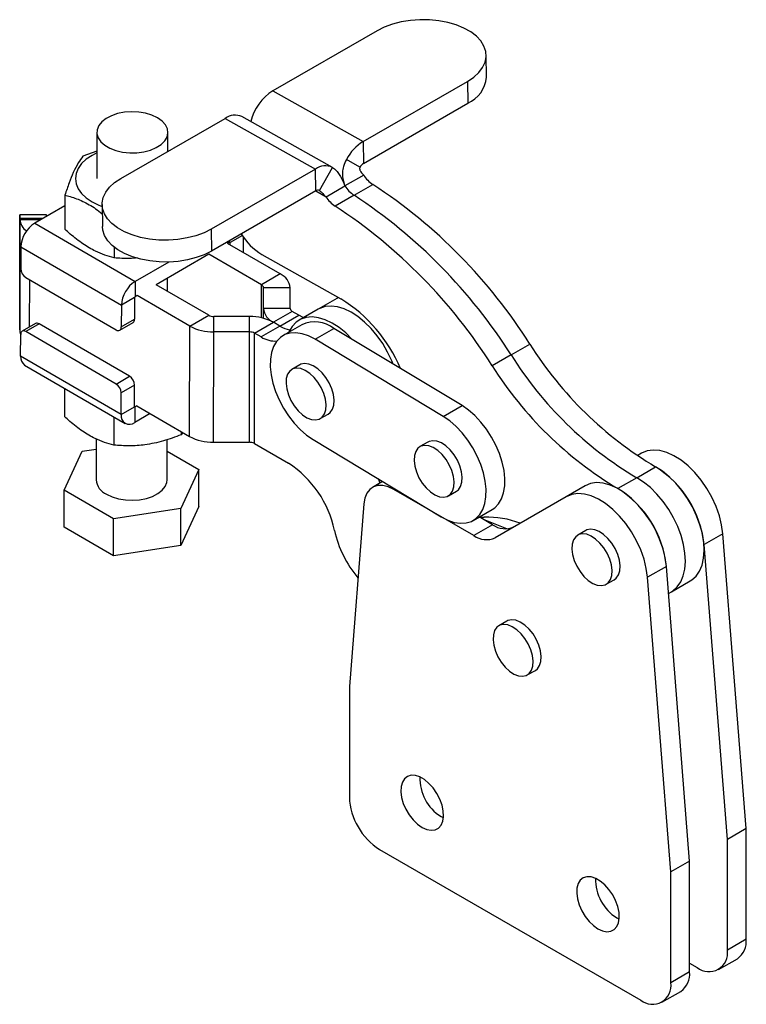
# Model space of a CAD drawing. Extents: x 32 to 393, y 8 to 287.
# Tile 7 of 7: x 291 to 393, y 130 to 269. Entities that reach past the tile are written whole.
import ezdxf

# ---------------------------------------------------------------- set-up
doc = ezdxf.new("R2010")
doc.units = 0
doc.layers.get('0').update_dxf_attribs({"linetype": 'CONTINUOUS'})

msp = doc.modelspace()

# ---------------------------------------------------------------- linework, layer by layer
at = {"color": 7, "linetype": 'CONTINUOUS'}
for p, q in [((341.163589, 267.189788), (326.493808, 258.721104)), ((356.564058, 260.648032), (356.526223, 263.731589)), ((339.220433, 251.583878), (353.890214, 260.052563)), ((353.890214, 260.052563), (353.928046, 256.969008)), ((326.493808, 258.721104), (339.220433, 251.583878)), ((339.258265, 248.500324), (353.928046, 256.969008)), ((305.106512, 246.374481), (319.776293, 254.843165)), ((319.776293, 254.843165), (332.502919, 247.70594)), ((334.874263, 247.943069), (322.147635, 255.080296)), ((301.726728, 252.884278), (301.711803, 246.360588)), ((311.720598, 250.192708), (311.726699, 252.861398)), ((339.220433, 251.583878), (339.258265, 248.500324)), ((301.720598, 250.204711), (299.769636, 249.522293)), ((338.761221, 247.970835), (336.859468, 249.068824)), ((332.502919, 247.70594), (317.833138, 239.237256)), ((332.540751, 244.622385), (332.502919, 247.70594)), ((333.043706, 244.670185), (334.891954, 247.933002)), ((339.285828, 246.863483), (336.634178, 245.332718)), ((337.925634, 244.005988), (340.577284, 245.536753)), ((297.229331, 244.038737), (297.218315, 239.224035)), ((332.540751, 244.622385), (317.87097, 236.153701)), ((333.982527, 243.801952), (336.634178, 245.332718)), ((302.470501, 242.695457), (302.508335, 239.611894)), ((337.925634, 244.005988), (335.273983, 242.475223)), ((294.646448, 241.272465), (290.896455, 241.278173)), ((297.225906, 242.543591), (292.979017, 240.091914)), ((290.861941, 225.066767), (290.897481, 240.603304)), ((290.891893, 240.014609), (290.867542, 229.370839)), ((290.897481, 240.603304), (290.897483, 240.724562)), ((292.979017, 240.091914), (307.121107, 231.884774)), ((317.833138, 239.237256), (317.87097, 236.153701)), ((327.549601, 232.928128), (320.12693, 237.235758)), ((320.409767, 237.398039), (320.127791, 237.235257)), ((320.479546, 237.031123), (320.480294, 237.357313)), ((322.348426, 235.946548), (322.353415, 238.128022)), ((291.029347, 236.726832), (291.022351, 233.668852)), ((291.029347, 236.726832), (305.171432, 228.519696)), ((304.161955, 236.702724), (304.15851, 235.196402)), ((311.837167, 234.607297), (307.121107, 231.884774)), ((317.475274, 235.703992), (310.05152, 231.41835)), ((324.897951, 231.397363), (317.47528, 235.704993)), ((324.936576, 235.677188), (336.07809, 229.428911)), ((291.727588, 232.443034), (304.455468, 225.056611)), ((307.121107, 231.884774), (307.11616, 229.723803)), ((311.675491, 230.475905), (311.679795, 232.358334)), ((327.549601, 232.928128), (324.897951, 231.397363)), ((317.47333, 227.11122), (310.050659, 231.41885)), ((325.190834, 228.06876), (325.190843, 230.987636)), ((328.940838, 230.981926), (325.190843, 230.987636)), ((328.940829, 228.06305), (328.940838, 230.981926)), ((307.045265, 229.601436), (305.171432, 228.519696)), ((307.045265, 229.601436), (307.038269, 226.543456)), ((307.399003, 229.887085), (307.11616, 229.723803)), ((314.821679, 225.580455), (307.399008, 229.888085)), ((335.512115, 229.488377), (332.860465, 227.957612)), ((305.171432, 228.519696), (305.164436, 225.461716)), ((328.940829, 228.06305), (325.190834, 228.06876)), ((329.23372, 227.653323), (326.58207, 226.122558)), ((330.153323, 227.119646), (329.23372, 227.653323)), ((332.860465, 227.957612), (330.208814, 226.426846)), ((304.957289, 225.006024), (306.831122, 226.087765)), ((305.164436, 225.461716), (307.038269, 226.543456)), ((314.821679, 225.580455), (317.47333, 227.11122)), ((318.18043, 224.770075), (318.180435, 226.940613)), ((323.223319, 226.932938), (318.180435, 226.940613)), ((323.223314, 224.762399), (323.223319, 226.932938)), ((323.93042, 224.591793), (326.58207, 226.122558)), ((327.501672, 225.588881), (326.58207, 226.122558)), ((327.501672, 225.588881), (330.153323, 227.119646)), ((290.861943, 225.188025), (290.861941, 225.066767)), ((293.082151, 225.950805), (291.208318, 224.869064)), ((293.583978, 225.900217), (291.710145, 224.818476)), ((304.438024, 217.432051), (291.710145, 224.818476)), ((306.311857, 218.513791), (293.583978, 225.900217)), ((314.786139, 210.043917), (314.821679, 225.580455)), ((318.144887, 209.23354), (318.18043, 224.770075)), ((323.223314, 224.762399), (318.18043, 224.770075)), ((323.187771, 209.225862), (323.223314, 224.762399)), ((327.501672, 225.588881), (324.850022, 224.058116)), ((330.583784, 225.777309), (327.932134, 224.246544)), ((328.769813, 224.78901), (328.730411, 224.707379)), ((332.444979, 223.731783), (335.096629, 225.262548)), ((353.123355, 214.390848), (335.096629, 225.262548)), ((290.994181, 221.355392), (291.001177, 224.413369)), ((323.894877, 209.055257), (323.93042, 224.591793)), ((324.850022, 224.058116), (323.93042, 224.591793)), ((350.471704, 212.860083), (332.444979, 223.731783)), ((360.034778, 221.524141), (362.686429, 223.054906)), ((305.136266, 213.148255), (290.994181, 221.355392)), ((360.034778, 221.524141), (357.383128, 219.993376)), ((291.558403, 220.099463), (305.700488, 211.892326)), ((330.30694, 220.132812), (329.175569, 219.479685)), ((304.438024, 217.432051), (306.311857, 218.513791)), ((297.167117, 216.844534), (297.157966, 212.843872)), ((307.017095, 217.287973), (305.143262, 216.206232)), ((307.010099, 214.229996), (307.017095, 217.287973)), ((305.136266, 213.148255), (305.143262, 216.206232)), ((305.136266, 213.148255), (307.010099, 214.229996)), ((307.080625, 214.189269), (307.075678, 212.028299)), ((307.363468, 214.352551), (307.080625, 214.189269)), ((307.363463, 214.351551), (314.786139, 210.043917)), ((350.471704, 212.860083), (353.123355, 214.390848)), ((304.107312, 212.816901), (304.098161, 208.816238)), ((309.226866, 213.270154), (307.075678, 212.028299)), ((333.175244, 212.551293), (334.306616, 213.20442)), ((301.62792, 209.694387), (301.614796, 203.956614)), ((311.614767, 203.933739), (311.627738, 209.603083)), ((313.579746, 210.744028), (313.578666, 210.272156)), ((313.813922, 210.608128), (313.578666, 210.272156)), ((332.168575, 209.60545), (350.195299, 198.73375)), ((299.674584, 207.972811), (301.624667, 208.272284)), ((311.624063, 207.995899), (316.09529, 205.401093)), ((318.144887, 209.23354), (323.187771, 209.225862)), ((323.894877, 209.055257), (328.709551, 206.261137)), ((348.333664, 209.261113), (347.202293, 208.607986)), ((297.134279, 202.489257), (299.674584, 207.972811)), ((378.404876, 207.688941), (377.789518, 207.333703)), ((316.09529, 205.401093), (313.55498, 199.917542)), ((316.083352, 200.182141), (316.09529, 205.401093)), ((377.712626, 204.235861), (380.364276, 205.766626)), ((377.712626, 204.235861), (375.060976, 202.705096)), ((297.122336, 197.270308), (297.134279, 202.489257)), ((304.074474, 198.461623), (297.134279, 202.489257)), ((341.954727, 203.703541), (340.527983, 202.879899)), ((354.788293, 196.082272), (343.527739, 202.582851)), ((370.449925, 203.096646), (367.798274, 201.565881)), ((351.201968, 201.679594), (352.333339, 202.332721)), ((367.798274, 201.565881), (357.788293, 195.785362)), ((313.55498, 199.917542), (304.074474, 198.461623)), ((316.083352, 200.182141), (313.543042, 194.69859)), ((313.543042, 194.69859), (313.55498, 199.917542)), ((339.301244, 200.550506), (337.264208, 174.839623)), ((354.708146, 198.218988), (357.359796, 199.749753)), ((304.062536, 193.242672), (304.074474, 198.461623)), ((355.509815, 198.681782), (356.237205, 198.662785)), ((357.439943, 197.613037), (355.549217, 198.70453)), ((359.425967, 197.036456), (356.14272, 198.361907)), ((304.062536, 193.242672), (297.122336, 197.270308)), ((357.439943, 197.613037), (354.788293, 196.082272)), ((370.548437, 196.802836), (369.417065, 196.149709)), ((389.841813, 196.340708), (387.190163, 194.809943)), ((393.125643, 154.837624), (389.841813, 196.340708)), ((313.543042, 194.69859), (304.062536, 193.242672)), ((390.473992, 153.306859), (387.190163, 194.809943)), ((381.886862, 191.748413), (379.235212, 190.217648)), ((385.170691, 150.245329), (381.886862, 191.748413)), ((382.519041, 148.714563), (379.235212, 190.217648)), ((373.416741, 189.221317), (374.548112, 189.874444)), ((382.601189, 188.172705), (385.252839, 189.70347)), ((382.188625, 187.934536), (382.601189, 188.172705)), ((359.44884, 184.036075), (358.317469, 183.382949)), ((362.317144, 176.454558), (363.448515, 177.107685)), ((337.264208, 174.839623), (337.264208, 159.243694)), ((350.168906, 156.522859), (350.503698, 156.351191)), ((393.125643, 154.837624), (390.473992, 153.306859)), ((393.125643, 139.241695), (393.125643, 154.837624)), ((390.473992, 137.71093), (390.473992, 153.306859)), ((341.506848, 151.895224), (378.276401, 130.668613)), ((385.170691, 150.245329), (382.519041, 148.714563)), ((385.170691, 134.6494), (385.170691, 150.245329)), ((382.519041, 133.118634), (382.519041, 148.714563)), ((374.917643, 142.235717), (375.252436, 142.064049)), ((393.125643, 139.241695), (390.473992, 137.71093)), ((389.231108, 134.96386), (391.882758, 136.494625)), ((385.170691, 134.6494), (382.519041, 133.118634)), ((385.170691, 135.873215), (386.231352, 135.260908)), ((381.276157, 130.371565), (383.927807, 131.90233))]:
    msp.add_line(p, q, dxfattribs=at)
at = {"color": 8, "linetype": 'CONTINUOUS'}
for p, q in [((332.530323, 244.616365), (333.982527, 243.801952)), ((290.897481, 240.603304), (293.857068, 240.598798)), ((294.066562, 240.719737), (290.897483, 240.724562)), ((320.409767, 237.398039), (320.410279, 237.619607)), ((320.409945, 237.398137), (320.480294, 237.357313)), ((322.201864, 238.351155), (320.480294, 237.357313)), ((292.258564, 225.475353), (292.273779, 232.126062)), ((324.887335, 226.756178), (324.897951, 231.397363)), ((325.181001, 226.68559), (325.190843, 230.987636)), ((325.187665, 226.683833), (325.190834, 228.06876)), ((307.080625, 214.189269), (307.010098, 214.230198)), ((343.673476, 202.666983), (343.527739, 202.582851))]:
    msp.add_line(p, q, dxfattribs=at)
at = {"color": 7, "linetype": 'CONTINUOUS', "flags": 128}
for points in [[(353.890214, 260.052563), (354.767641, 260.639975), (355.483322, 261.293986), (356.021267, 261.999983), (356.369465, 262.742193), (356.520133, 263.504038), (356.46991, 264.268503), (356.21991, 265.018505), (355.775725, 265.737294), (355.147276, 266.408807), (354.348598, 267.018055), (353.397536, 267.55142), (352.315334, 267.99699), (351.126166, 268.344815), (349.856595, 268.587116), (348.534986, 268.718492), (347.190854, 268.735999), (345.854232, 268.639244), (344.554975, 268.430404), (343.322102, 268.114124), (342.183161, 267.697484), (341.163589, 267.189788)], [(310.26225, 254.913857), (309.478181, 255.285097), (308.581468, 255.55758), (307.608818, 255.72015), (306.600059, 255.76615), (305.596484, 255.693702), (304.639181, 255.505758), (303.767341, 255.210028), (303.01666, 254.81861), (302.417864, 254.347537), (301.995477, 253.816089), (301.766789, 253.246017), (301.741155, 252.660672), (301.919636, 252.084012), (302.294917, 251.539649), (302.851637, 251.049864), (303.567001, 250.634715), (304.411727, 250.311192), (305.351227, 250.092545), (306.347042, 249.987722), (307.358395, 250.001017), (308.343893, 250.13188), (309.263182, 250.374965), (310.078628, 250.720311), (310.756842, 251.153782), (311.270065, 251.657632), (311.597284, 252.211226), (311.7251, 252.791916), (311.648283, 253.375915), (311.369972, 253.939318), (310.901569, 254.45906), (310.26225, 254.913857)], [(301.720072, 249.975238), (301.054957, 249.632002), (300.239672, 249.080731), (299.583755, 248.462194), (299.103354, 247.791629), (298.810297, 247.085544), (298.711802, 246.361328), (298.810293, 245.636812), (299.103347, 244.929834), (299.583746, 244.257806), (300.239656, 243.637274), (301.054936, 243.083517), (302.009502, 242.61017), (302.473778, 242.428243)], [(317.833138, 239.237256), (316.813566, 238.729554), (315.674625, 238.312914), (314.441752, 237.99664), (313.142495, 237.787794), (311.805872, 237.691045), (310.461741, 237.708552), (309.140132, 237.839927), (307.870558, 238.08223), (306.681392, 238.430048), (305.599188, 238.875619), (304.648126, 239.408984), (303.849451, 240.018231), (303.220999, 240.689751), (302.776816, 241.408539), (302.526817, 242.158541), (302.476594, 242.923006), (302.627262, 243.684845), (302.97546, 244.427061), (303.513405, 245.133052), (304.229086, 245.787063), (305.106512, 246.374481)], [(290.897483, 240.724562), (290.897377, 241.016314), (290.897063, 241.202843), (290.896542, 241.276983), (290.895848, 241.235873), (290.895002, 241.081103), (290.894032, 240.818622), (290.892984, 240.458509), (290.891893, 240.014609)], [(317.87097, 236.153701), (316.851398, 235.645999), (315.712457, 235.229359), (314.479584, 234.913085), (313.180327, 234.704239), (311.843704, 234.60749), (310.499573, 234.624997), (309.177964, 234.756367), (307.908393, 234.998674), (306.719224, 235.346493), (305.637022, 235.792063), (304.68596, 236.325428), (303.887283, 236.934676), (303.258834, 237.606195), (302.814648, 238.324984), (302.564649, 239.074986), (302.508335, 239.611894)], [(290.867542, 229.370839), (290.866453, 228.860207), (290.865404, 228.30247), (290.864435, 227.719059), (290.863585, 227.132397), (290.862888, 226.565025), (290.862371, 226.038748), (290.862048, 225.573795), (290.861943, 225.188025)], [(335.750305, 229.612733), (335.741249, 229.608468), (335.512115, 229.488377)], [(343.433729, 220.234546), (343.2423, 220.706348), (342.656944, 221.936062), (341.966565, 223.119872), (341.185526, 224.233144), (340.33008, 225.252706), (339.418032, 226.157343), (338.468361, 226.928231), (337.50083, 227.549327), (336.53557, 228.007706), (335.592674, 228.293827), (334.691756, 228.401739), (333.851572, 228.329192), (333.089599, 228.077703), (332.860465, 227.957612)], [(343.433729, 220.234546), (343.2423, 220.706348), (342.656944, 221.936062), (341.966565, 223.119872), (341.185526, 224.233144), (340.33008, 225.252706), (339.418032, 226.157343), (338.468361, 226.928231), (337.50083, 227.549327), (336.53557, 228.007706), (335.592674, 228.293827), (334.691756, 228.401739), (333.851572, 228.329192), (333.089599, 228.077703), (332.860465, 227.957612)], [(337.712033, 223.68523), (337.678429, 223.72194), (336.766382, 224.626578), (335.816711, 225.397466), (334.84918, 226.018562), (333.88392, 226.476941), (332.941023, 226.763062), (332.040106, 226.870973), (331.199921, 226.798427), (330.437948, 226.546937), (329.77005, 226.121732), (329.210121, 225.531665), (328.769813, 224.78901)], [(330.834315, 226.787939), (330.773795, 226.812221), (330.153323, 227.119646)], [(332.444979, 223.731783), (331.521515, 224.208893), (330.61559, 224.517568), (329.747444, 224.650908), (328.93647, 224.605937), (328.200783, 224.38366), (327.556816, 223.989041), (327.018957, 223.430897), (326.599219, 222.721691), (326.306978, 221.877273), (326.148761, 220.916503), (326.128104, 219.860842), (326.24547, 218.73387), (326.498235, 217.560764), (326.880755, 216.367728), (327.384481, 215.181415), (327.998162, 214.028323), (328.708094, 212.934211), (329.498411, 211.923521), (330.351466, 211.018825), (331.248195, 210.24034), (332.168575, 209.60545)], [(328.679667, 215.919381), (329.038392, 215.109523), (329.504275, 214.345096), (330.053957, 213.664426), (330.659873, 213.10165), (331.291641, 212.684984), (331.917577, 212.435326), (332.5063, 212.365194), (333.028286, 212.4781), (333.457362, 212.768384), (333.77201, 213.221495), (333.956455, 213.814707), (334.001444, 214.518277), (333.904725, 215.29692), (333.671147, 216.111597), (333.312422, 216.921455), (332.846536, 217.685886), (332.296854, 218.366554), (331.690938, 218.929332), (331.059172, 219.345995), (330.433234, 219.595654), (329.844511, 219.665789), (329.322525, 219.552883), (328.893451, 219.262594), (328.578801, 218.809485), (328.394359, 218.216272), (328.349367, 217.512705), (328.446086, 216.73406), (328.679667, 215.919381)], [(334.306616, 213.20442), (334.588734, 213.421511), (334.903381, 213.874621), (335.087826, 214.467833), (335.132815, 215.171404), (335.036096, 215.950047), (334.802518, 216.764724), (334.443793, 217.574582), (333.977907, 218.339013), (333.428225, 219.019681), (332.822309, 219.582459), (332.190544, 219.999121), (331.564605, 220.24878), (330.975882, 220.318916), (330.453896, 220.20601), (330.30694, 220.132812)], [(357.359796, 199.749753), (357.735113, 200.007258), (358.272972, 200.565401), (358.692711, 201.274607), (358.984953, 202.119024), (359.143168, 203.079795), (359.163824, 204.135457), (359.046458, 205.262429), (358.793693, 206.435535), (358.411175, 207.62857), (357.907448, 208.814884), (357.293766, 209.967976), (356.583835, 211.062086), (355.793517, 212.072778), (354.940464, 212.977473), (354.043732, 213.755959), (353.123355, 214.390848)], [(350.195299, 198.73375), (351.118764, 198.25664), (352.024689, 197.947965), (352.892834, 197.814626), (353.703808, 197.859596), (354.439496, 198.081873), (355.083462, 198.476492), (355.621322, 199.034636), (356.041061, 199.743841), (356.333302, 200.588259), (356.491518, 201.54903), (356.512174, 202.604692), (356.394808, 203.731664), (356.142043, 204.90477), (355.759525, 206.097805), (355.255798, 207.284119), (354.642115, 208.437211), (353.932185, 209.531321), (353.141866, 210.542013), (352.288814, 211.446708), (351.392082, 212.225194), (350.471704, 212.860083)], [(352.333339, 202.332721), (352.615458, 202.549812), (352.930106, 203.002922), (353.114549, 203.596134), (353.159539, 204.299702), (353.06282, 205.078347), (352.829242, 205.893025), (352.470516, 206.702883), (352.004632, 207.46731), (351.45495, 208.147981), (350.849034, 208.710756), (350.217267, 209.127422), (349.59133, 209.377081), (349.002607, 209.447213), (348.480621, 209.334307), (348.333664, 209.261113)], [(346.70639, 205.047682), (347.065115, 204.237824), (347.531, 203.473394), (348.080682, 202.792726), (348.686598, 202.229948), (349.318365, 201.813285), (349.944303, 201.563626), (350.533026, 201.49349), (351.055012, 201.606397), (351.484086, 201.896685), (351.798734, 202.349795), (351.983178, 202.943008), (352.028168, 203.646575), (351.931449, 204.425221), (351.69787, 205.239898), (351.339145, 206.049756), (350.873261, 206.814184), (350.323579, 207.494854), (349.717663, 208.057629), (349.085896, 208.474296), (348.459958, 208.723954), (347.871235, 208.794086), (347.349249, 208.68118), (346.920175, 208.390895), (346.605526, 207.937785), (346.421082, 207.344573), (346.376092, 206.641003), (346.472812, 205.862359), (346.70639, 205.047682)], [(389.841813, 196.340708), (389.669883, 197.590986), (389.350241, 198.883676), (388.890136, 200.189471), (388.299998, 201.478767), (387.593208, 202.722331), (386.78579, 203.891966), (385.89605, 204.961159), (384.944161, 205.905667), (383.951705, 206.70407), (382.941183, 207.338274), (381.935505, 207.793895), (380.957475, 208.060609), (380.029263, 208.132361), (379.171918, 208.007528), (378.404876, 207.688941)], [(385.252839, 189.70347), (385.475034, 189.844343), (386.077691, 190.384377), (386.562441, 191.084028), (386.919028, 191.928505), (387.139913, 192.899938), (387.220423, 193.977787), (387.158854, 195.139247), (386.956508, 196.359758), (386.617668, 197.613502), (386.149496, 198.873958), (385.561899, 200.114471), (384.867305, 201.308795), (384.080402, 202.431675), (383.217838, 203.459358), (382.297857, 204.370106), (381.339915, 205.144657), (380.364276, 205.766626)], [(303.079251, 201.904154), (303.863315, 201.532915), (304.760033, 201.260429), (305.732677, 201.097861), (306.741437, 201.051862), (307.745012, 201.124315), (308.702315, 201.312254), (309.574155, 201.607985), (310.32484, 201.9994), (310.923631, 202.470477), (311.346019, 203.001928), (311.574707, 203.571996), (311.614767, 203.933739)], [(341.586707, 203.491086), (341.494576, 203.70542), (341.346232, 204.070515)], [(382.601189, 188.172705), (382.823383, 188.313578), (383.426041, 188.853611), (383.91079, 189.553263), (384.267378, 190.39774), (384.488263, 191.369173), (384.568772, 192.447022), (384.507204, 193.608482), (384.304858, 194.828993), (383.966017, 196.082737), (383.497846, 197.343193), (382.910249, 198.583706), (382.215655, 199.778029), (381.428752, 200.90091), (380.566188, 201.928593), (379.646206, 202.83934), (378.688265, 203.613892), (377.712626, 204.235861)], [(382.601189, 188.172705), (382.823383, 188.313578), (383.426041, 188.853611), (383.91079, 189.553263), (384.267378, 190.39774), (384.488263, 191.369173), (384.568772, 192.447022), (384.507204, 193.608482), (384.304858, 194.828993), (383.966017, 196.082737), (383.497846, 197.343193), (382.910249, 198.583706), (382.215655, 199.778029), (381.428752, 200.90091), (380.566188, 201.928593), (379.646206, 202.83934), (378.688265, 203.613892), (377.712626, 204.235861)], [(343.527739, 202.582851), (342.74548, 202.950442), (341.990044, 203.137433), (341.287336, 203.137412), (340.661453, 202.950378), (340.133853, 202.582749), (339.722631, 202.047129), (339.441885, 201.36188), (339.301244, 200.550506)], [(381.886862, 191.748413), (381.714932, 192.99869), (381.39529, 194.29138), (380.935185, 195.597176), (380.345047, 196.886472), (379.638256, 198.130035), (378.830839, 199.29967), (377.941099, 200.368864), (376.98921, 201.313371), (375.996754, 202.111775), (374.986232, 202.745978), (373.980554, 203.201599), (373.002524, 203.468313), (372.074312, 203.540066), (371.216967, 203.415232), (370.449925, 203.096646)], [(379.235212, 190.217648), (379.063281, 191.467925), (378.74364, 192.760615), (378.283534, 194.066411), (377.693397, 195.355707), (376.986606, 196.59927), (376.179188, 197.768905), (375.289449, 198.838098), (374.337559, 199.782606), (373.345104, 200.581009), (372.334582, 201.215213), (371.328904, 201.670834), (370.350873, 201.937548), (369.422662, 202.009301), (368.565317, 201.884467), (367.798274, 201.565881)], [(374.548112, 189.874444), (374.830231, 190.091534), (375.144878, 190.544645), (375.329322, 191.137857), (375.374313, 191.841424), (375.277593, 192.62007), (375.044014, 193.434748), (374.685289, 194.244605), (374.219405, 195.009036), (373.669723, 195.689704), (373.063807, 196.252479), (372.43204, 196.669145), (371.806102, 196.918804), (371.217379, 196.988936), (370.695393, 196.87603), (370.548437, 196.802836)], [(368.921163, 192.589405), (369.279889, 191.779547), (369.745773, 191.015116), (370.295454, 190.334449), (370.901371, 189.77167), (371.533137, 189.355007), (372.159076, 189.105348), (372.747798, 189.035214), (373.269784, 189.148123), (373.69886, 189.438408), (374.013507, 189.891518), (374.197951, 190.48473), (374.242941, 191.188297), (374.146222, 191.966943), (373.912643, 192.781621), (373.553918, 193.591479), (373.088033, 194.355909), (372.538352, 195.036577), (371.932435, 195.599352), (371.300669, 196.016018), (370.674731, 196.265677), (370.086008, 196.335809), (369.564022, 196.222903), (369.134947, 195.932618), (368.820299, 195.479508), (368.635856, 194.886295), (368.590865, 194.182725), (368.687584, 193.404082), (368.921163, 192.589405)], [(357.821567, 179.822645), (358.180292, 179.012787), (358.646176, 178.248358), (359.195858, 177.56769), (359.801774, 177.004913), (360.433541, 176.588249), (361.059479, 176.33859), (361.648202, 176.268456), (362.170188, 176.381363), (362.599263, 176.671649), (362.913911, 177.124759), (363.098354, 177.71797), (363.143344, 178.421539), (363.046625, 179.200185), (362.813046, 180.014862), (362.454321, 180.82472), (361.988437, 181.589149), (361.438755, 182.269818), (360.832839, 182.832594), (360.201072, 183.249258), (359.575134, 183.498917), (358.986411, 183.569051), (358.464425, 183.456144), (358.03535, 183.165858), (357.720702, 182.712748), (357.536259, 182.119537), (357.491269, 181.415968), (357.587988, 180.637322), (357.821567, 179.822645)], [(363.448515, 177.107685), (363.730634, 177.324776), (364.045282, 177.777886), (364.229725, 178.371097), (364.274715, 179.074666), (364.177996, 179.853311), (363.944418, 180.667989), (363.585692, 181.477847), (363.119808, 182.242276), (362.570126, 182.922945), (361.96421, 183.48572), (361.332444, 183.902385), (360.706505, 184.152044), (360.117783, 184.222177), (359.595797, 184.109271), (359.44884, 184.036075)], [(347.517256, 154.992094), (348.163285, 154.700283), (348.779109, 154.584384), (349.335928, 154.649815), (349.807708, 154.89352), (350.17239, 155.3041), (350.41292, 155.862359), (350.518052, 156.542192), (350.482871, 157.311812), (350.309019, 158.135232), (350.00463, 158.973949), (349.583933, 159.788747), (349.0666, 160.541526), (348.476822, 161.197087), (347.842175, 161.724777), (347.192336, 162.099921), (346.557689, 162.304979), (345.967911, 162.330361), (345.450578, 162.174882), (345.029882, 161.84581), (344.725492, 161.358534), (344.551641, 160.735838), (344.516459, 160.006838), (344.621592, 159.205621), (344.862121, 158.369652), (345.226804, 157.538019), (345.698584, 156.749609), (346.255403, 156.041288), (346.871226, 155.446173), (347.517256, 154.992094)], [(372.265993, 140.704952), (372.912023, 140.413141), (373.527845, 140.297243), (374.084665, 140.362673), (374.556445, 140.606378), (374.921127, 141.016958), (375.161657, 141.575217), (375.266789, 142.25505), (375.231607, 143.02467), (375.057757, 143.84809), (374.753367, 144.686807), (374.33267, 145.501605), (373.815338, 146.254384), (373.22556, 146.909945), (372.590912, 147.437635), (371.941073, 147.812779), (371.306427, 148.017837), (370.716649, 148.043219), (370.199316, 147.88774), (369.778619, 147.558668), (369.474229, 147.071392), (369.300378, 146.448696), (369.265197, 145.719696), (369.370329, 144.918479), (369.610859, 144.08251), (369.97554, 143.250878), (370.447321, 142.462467), (371.004141, 141.754146), (371.619963, 141.159031), (372.265993, 140.704952)]]:
    msp.add_lwpolyline(points, dxfattribs=at)
at = {"color": 7, "linetype": 'CONTINUOUS'}
for centre, radius, start, end in [((352.161075, 261.018899), 4.418575, 293.57169744, 355.18530349), ((330.416171, 252.624253), 7.249587, 122.75489958, 165.92849139), ((321.169843, 252.882908), 2.405117, 66.01193757, 125.40907664), ((342.789297, 245.867982), 6.738565, 121.97963707, 151.64042835), ((340.009651, 247.29694), 1.418701, 121.98041061, 151.64008173), ((333.893835, 245.753054), 2.397584, 65.39868586, 125.45985728), ((342.933253, 249.122009), 4.290064, 211.76624451, 236.6899891), ((299.756996, 183.280945), 74.445157, 32.29455172, 56.74768815), ((332.833574, 244.211239), 0.504764, 65.39891601, 125.4589168), ((340.281603, 247.591243), 4.290064, 211.76624451, 236.6899891), ((337.629953, 246.060478), 4.290064, 211.76624451, 236.6899891), ((297.105346, 181.75018), 74.445157, 32.29455172, 56.74768815), ((285.073997, 241.125084), 9.573585, 359.5805904, 0.88207644), ((294.453695, 180.219415), 74.445157, 32.29455172, 56.74768815), ((293.100153, 240.774663), 2.209327, 184.44840949, 234.46491803), ((295.260357, 236.522802), 4.235927, 122.5863022, 177.23918385), ((329.334743, 242.924089), 8.477113, 210.88999081, 238.74630332), ((320.43735, 237.364375), 0.043521, 350.6615812, 129.32947811), ((292.557666, 233.736373), 1.5368, 182.51813206, 237.30723897), ((309.402455, 228.315651), 4.23594, 122.58630336, 177.23900346), ((326.552857, 230.745247), 2.399681, 5.66026083, 65.45767344), ((324.688108, 230.937807), 0.505199, 5.66037161, 65.4575127), ((307.199122, 229.594017), 0.154036, 122.58771712, 177.2391452), ((324.757628, 211.25143), 21.414333, 22.9653677, 58.08642503), ((327.578802, 228.30543), 2.399668, 185.66006491, 245.4578467), ((329.443553, 228.11287), 0.505186, 185.65956274, 245.45827853), ((306.53885, 226.495552), 0.501711, 305.63019739, 5.47900956), ((318.153991, 228.381668), 1.441297, 241.81914525, 271.05127018), ((323.348871, 220.087675), 6.846414, 61.81974116, 91.05076521), ((332.410008, 221.74843), 4.423456, 52.60128409, 114.3839884), ((292.547696, 225.076682), 1.685784, 180.33697727, 203.45096808), ((291.43257, 224.481327), 0.436713, 50.53540171, 188.95226175), ((293.290454, 225.502815), 0.494049, 53.55017084, 114.93710693), ((304.733042, 225.393763), 0.436713, 230.53567506, 8.95161776), ((318.054864, 231.615277), 6.846354, 241.8196056, 271.0508899), ((323.249741, 223.321274), 1.441367, 61.81988057, 91.0505555), ((329.687164, 229.183186), 4.20659, 238.69859374, 259.23658402), ((326.798424, 227.067054), 3.584687, 237.07539919, 274.28960179), ((407.407266, 251.101229), 52.787778, 212.09355818, 239.18308532), ((292.365218, 221.216624), 1.378042, 174.22057254, 234.1631468), ((404.755616, 249.570463), 52.787778, 212.09355818, 239.18308532), ((402.103965, 248.039698), 52.787778, 212.09355818, 239.18308532), ((305.481794, 217.220461), 1.536785, 2.5178476, 57.30752343), ((303.607961, 216.13872), 1.536785, 2.5178476, 57.30752343), ((307.053044, 214.222934), 0.043521, 170.66199613, 309.32720995), ((306.317152, 212.953975), 1.196761, 170.65734015, 309.33220238), ((318.01933, 216.078788), 6.8464, 241.81976014, 271.05081293), ((323.214213, 207.784787), 1.441318, 61.81949271, 91.05117628), ((320.598914, 193.778009), 14.886602, 11.8023823, 56.98709452), ((372.654098, 193.358709), 14.608328, 5.70133437, 58.14351939), ((304.11481, 204.191721), 2.511044, 185.37242026, 245.64419862), ((367.338563, 190.289557), 14.621261, 5.72629173, 58.11856203), ((356.735093, 185.723638), 12.948723, 69.22010219, 92.20360792), ((359.197426, 200.066212), 3.01775, 234.38176104, 294.31395832), ((350.493134, 200.222403), 15.694931, 192.50946932, 220.03024918), ((356.545775, 198.535447), 3.01775, 234.38176104, 294.31395832), ((353.565439, 161.929926), 6.385358, 178.43459534, 237.86437867), ((346.475497, 159.662854), 9.220821, 182.60544937, 237.39454051), ((378.314174, 147.642783), 6.385356, 178.43458442, 237.86438959), ((390.185535, 138.917217), 2.957958, 305.01437811, 6.29782671), ((387.887546, 137.291366), 2.620255, 230.7967221, 9.21406047), ((382.230584, 134.324922), 2.957958, 305.01437811, 6.29782671), ((379.932595, 132.69907), 2.620255, 230.7967221, 9.21406047)]:
    msp.add_arc(centre, radius, start, end, dxfattribs=at)
for points, knots in [([(299.769636, 249.522293), (299.549565, 249.22517), (299.104651, 248.624483), (298.444527, 247.331121), (297.812758, 245.77422), (297.424991, 244.620755), (297.229331, 244.038737)], [0, 0, 0, 0, 0.2646049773, 0.5349477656, 0.7653431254, 1, 1, 1, 1]), ([(336.859468, 249.068824), (336.704499, 248.74086), (336.424152, 248.147559), (336.256042, 247.233788), (336.322109, 246.292747), (336.520067, 245.683762), (336.634178, 245.332718)], [0, 0, 0, 0, 0.27680482, 0.5007521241, 0.7122124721, 1, 1, 1, 1]), ([(334.891954, 247.933002), (335.075244, 247.800312), (335.406825, 247.560269), (335.810554, 246.976613), (336.248125, 246.250037), (336.493013, 245.668145), (336.634178, 245.332718)], [0, 0, 0, 0, 0.27680482, 0.5007521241, 0.7122124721, 1, 1, 1, 1]), ([(338.761221, 247.970835), (338.746851, 247.932573), (338.718624, 247.857418), (338.710275, 247.737143), (338.726965, 247.618652), (338.856678, 247.277379), (339.085475, 247.056715), (339.285828, 246.863483)], [0, 0, 0, 0, 0.0900362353, 0.1768516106, 0.2641648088, 0.3556423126, 1, 1, 1, 1]), ([(297.229331, 244.038737), (297.481367, 243.972416), (298.303123, 243.756178), (299.743588, 243.200166), (301.265211, 242.352121), (302.174287, 241.655911), (302.486186, 241.417045)], [0, 0, 0, 0, 0.1473925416, 0.4805678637, 0.8217855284, 1, 1, 1, 1]), ([(333.043706, 244.670185), (333.068282, 244.654405), (333.116553, 244.623411), (333.196524, 244.554122), (333.280783, 244.474638), (333.550938, 244.214441), (333.781035, 243.994527), (333.982527, 243.801952)], [0, 0, 0, 0, 0.0900362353, 0.1768516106, 0.2641648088, 0.3556423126, 1, 1, 1, 1]), ([(304.15851, 235.196402), (303.729278, 235.313862), (302.866833, 235.549871), (301.395992, 236.164518), (299.746026, 237.128395), (298.304993, 238.248796), (297.469962, 238.998194), (297.218315, 239.224035)], [0, 0, 0, 0, 0.188964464, 0.3796825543, 0.6308201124, 0.888742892, 1, 1, 1, 1]), ([(307.422342, 235.177096), (307.065542, 235.145755), (305.957678, 235.048439), (304.885429, 235.13662), (304.15851, 235.196402)], [0, 0, 0, 0, 0.3220608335, 1, 1, 1, 1]), ([(304.098161, 208.816238), (303.668929, 208.933698), (302.806483, 209.169709), (301.335643, 209.784349), (299.685677, 210.748231), (298.244644, 211.86863), (297.409613, 212.61803), (297.157966, 212.843872)], [0, 0, 0, 0, 0.1889644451, 0.3796825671, 0.6308201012, 0.8887428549, 1, 1, 1, 1]), ([(313.578666, 210.272156), (312.755417, 209.96698), (311.091066, 209.350008), (308.62603, 208.839256), (306.270353, 208.671541), (304.826635, 208.767712), (304.098161, 208.816238)], [0, 0, 0, 0, 0.2646047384, 0.5349476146, 0.7653430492, 1, 1, 1, 1])]:
    msp.add_open_spline(points, degree=3, knots=knots, dxfattribs=at)

doc.saveas('drawing.dxf')
